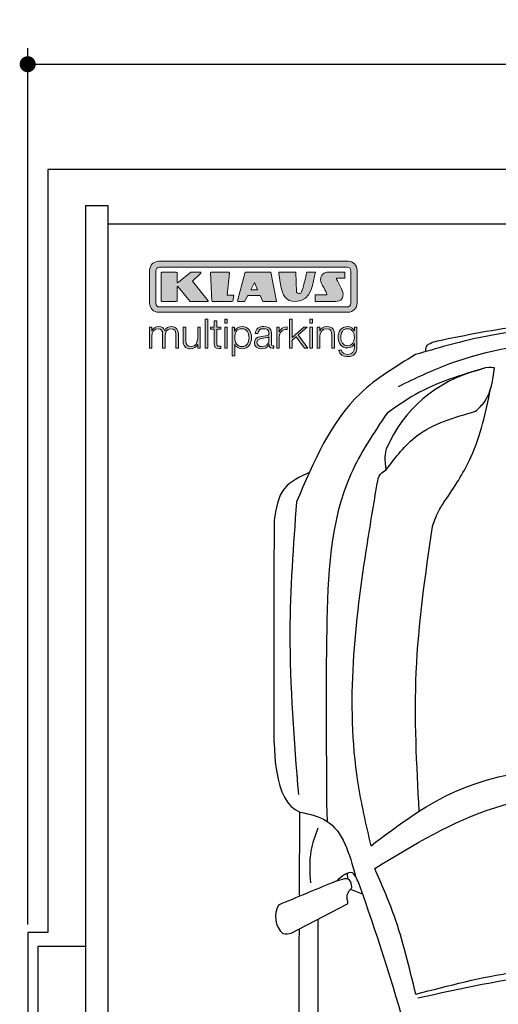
# Model space of a CAD drawing. Header units: millimetres. Extents: x -20 to 5611, y -1152 to 5573.
# Tile 2 of 4: x -20 to 1173, y 3121 to 5573. Entities that reach past the tile are written whole.
import ezdxf

# ---------------------------------------------------------------- set-up
doc = ezdxf.new("R2010")
doc.units = ezdxf.units.MM
for name, color, linetype in [('4', 3, 'Continuous'), ('5', 3, 'Continuous'), ('Car', 10, 'Continuous'), ('Logo', 7, 'Continuous')]:
    doc.layers.add(name, color=color, linetype=linetype)
doc.styles.get("Standard").update_dxf_attribs({"font": 'ISOCP.SHX'})
doc.dimstyles.new('GEN-ISO', dxfattribs={"dimscale": 20, "dimtxt": 3.5, "dimasz": 2, "dimexe": 2, "dimexo": 1, "dimgap": 1.5, "dimtad": 1, "dimdec": 1, "dimdsep": 46, "dimtxsty": 'STANDARD', "dimblk": 'PUNKT', "dimcen": 2, "dimclrd": 256, "dimclre": 256, "dimclrt": 2, "dimadec": 0, "dimazin": 0, "dimtp": 0.1, "dimtm": 0.1, "dimtfac": 0.71, "dimtdec": 1, "dimtmove": 2, "dimatfit": 3, "dimldrblk": 'PUNKT', "dimfxl": 1, "dimtolj": 1, "dimarcsym": 0})

# ---------------------------------------------------------------- blocks, each defined once
blk = doc.blocks.new('PUNKT')
at = {"layer": '4', "color": 0, "linetype": 'ByBlock'}
blk.add_line((-0.5, 0), (-1, 0), dxfattribs=at)
at = {"layer": '4', "color": 0, "linetype": 'ByBlock', "const_width": 0.5}
blk.add_lwpolyline([(-0.25, 0, 1), (0.25, 0, 1)], format="xyb", close=True, dxfattribs=at)
blk = doc.blocks.new('*D6')
at = {"layer": '5', "lineweight": -2}
for p, q in [((0, 3320), (0, 5502.1)), ((5100, 3320), (5100, 5502.1)), ((40, 5462.1), (5060, 5462.1))]:
    blk.add_line(p, q, dxfattribs=at)
at = {"layer": 'DEFPOINTS', "color": 0}
for p in [(5100, 5462.1), (0, 3300), (5100, 3300)]:
    blk.add_point(p, dxfattribs=at)
at = {"layer": '5', "lineweight": -2, "xscale": 40, "yscale": 40, "zscale": 40, "rotation": 180}
blk.add_blockref('PUNKT', (0, 5462.1), dxfattribs=at)
at = {"layer": '5', "lineweight": -2, "xscale": 40, "yscale": 40, "zscale": 40}
blk.add_blockref('PUNKT', (5100, 5462.1), dxfattribs=at)
at = {"layer": '5', "color": 2, "insert": (2550, 5527.1), "char_height": 70, "attachment_point": 5}
blk.add_mtext('510', dxfattribs=at)
blk = doc.blocks.new('KLAUS')
at = {"layer": 'Logo'}
h = blk.add_hatch(color=8, dxfattribs=at)
h.dxf.hatch_style = 2
edge = h.paths.add_edge_path()
edge.add_spline(control_points=[(3.6, 29.09), (2.88, 29.09), (2.3, 28.51), (2.3, 27.8), (2.3, 27.8), (2.3, 16.11), (2.3, 16.11), (2.3, 15.39), (2.88, 14.81), (3.6, 14.81), (3.6, 14.81), (71.16, 14.81), (71.16, 14.81), (71.88, 14.81), (72.46, 15.39), (72.46, 16.11), (72.46, 16.11), (72.46, 27.8), (72.46, 27.8), (72.46, 28.51), (71.88, 29.09), (71.16, 29.09), (71.16, 29.09), (3.6, 29.09), (3.6, 29.09), (3.6, 29.09), (3.6, 29.09), (3.6, 29.09)], knot_values=[0, 0, 0, 0, 1, 1, 1, 2, 2, 2, 3, 3, 3, 4, 4, 4, 5, 5, 5, 6, 6, 6, 7, 7, 7, 8, 8, 8, 9, 9, 9, 9], degree=3, periodic=0)
edge = h.paths.add_edge_path()
edge.add_spline(control_points=[(3.35, 31.23), (3.35, 31.23), (71.47, 31.23), (71.47, 31.23), (73.26, 31.23), (74.71, 29.77), (74.71, 27.99), (74.71, 27.99), (74.71, 16.17), (74.71, 16.17), (74.71, 14.38), (73.26, 12.93), (71.47, 12.93), (71.47, 12.93), (3.35, 12.93), (3.35, 12.93), (1.56, 12.93), (0.11, 14.38), (0.11, 16.17), (0.11, 16.17), (0.11, 27.99), (0.11, 27.99), (0.11, 29.77), (1.56, 31.23), (3.35, 31.23), (3.35, 31.23), (3.35, 31.23), (3.35, 31.23)], knot_values=[0, 0, 0, 0, 1, 1, 1, 2, 2, 2, 3, 3, 3, 4, 4, 4, 5, 5, 5, 6, 6, 6, 7, 7, 7, 8, 8, 8, 9, 9, 9, 9], degree=3, periodic=0)
h = blk.add_hatch(color=8, dxfattribs=at)
h.dxf.hatch_style = 2
edge = h.paths.add_edge_path()
edge.add_spline(control_points=[(4.5, 27.33), (4.5, 27.33), (9.7, 27.33), (9.7, 27.33), (9.84, 27.33), (9.96, 27.22), (9.96, 27.08), (9.96, 27.08), (9.96, 23.69), (9.96, 23.69), (9.96, 23.69), (9.94, 23.64), (10.04, 23.59), (10.14, 23.53), (10.2, 23.57), (10.2, 23.57), (10.2, 23.57), (10.51, 23.75), (10.51, 23.75), (10.51, 23.75), (14.94, 27.33), (14.94, 27.33), (14.94, 27.33), (18.41, 27.33), (18.41, 27.33), (18.41, 27.33), (18.49, 27.33), (18.56, 27.2), (18.65, 27.04), (18.53, 26.91), (18.53, 26.91), (18.53, 26.91), (15.49, 24.11), (15.49, 24.11), (15.49, 24.11), (21.14, 17.06), (21.14, 17.06), (21.14, 17.06), (21.13, 16.91), (21.13, 16.91), (21.08, 16.84), (20.99, 16.82), (20.99, 16.82), (20.99, 16.82), (14.7, 16.82), (14.7, 16.82), (14.7, 16.82), (10.26, 22.17), (10.26, 22.17), (10.26, 22.17), (10.19, 22.24), (10.08, 22.21), (9.97, 22.18), (9.96, 22.11), (9.96, 22.11), (9.96, 22.11), (9.96, 17.08), (9.96, 17.08), (9.96, 16.94), (9.84, 16.82), (9.7, 16.82), (9.7, 16.82), (4.5, 16.82), (4.5, 16.82), (4.36, 16.82), (4.25, 16.94), (4.25, 17.08), (4.25, 17.08), (4.25, 27.08), (4.25, 27.08), (4.25, 27.22), (4.36, 27.33), (4.5, 27.33), (4.5, 27.33), (4.5, 27.33), (4.5, 27.33)], knot_values=[0, 0, 0, 0, 1, 1, 1, 2, 2, 2, 3, 3, 3, 4, 4, 4, 5, 5, 5, 6, 6, 6, 7, 7, 7, 8, 8, 8, 9, 9, 9, 10, 10, 10, 11, 11, 11, 12, 12, 12, 13, 13, 13, 14, 14, 14, 15, 15, 15, 16, 16, 16, 17, 17, 17, 18, 18, 18, 19, 19, 19, 20, 20, 20, 21, 21, 21, 22, 22, 22, 23, 23, 23, 24, 24, 24, 25, 25, 25, 25], degree=3, periodic=0)
h = blk.add_hatch(color=8, dxfattribs=at)
h.dxf.hatch_style = 2
h.paths.add_polyline_path([(22.42, 17.06), (21.97, 27.15), (22.24, 27.33), (28.55, 27.33), (28.86, 26.97), (28.01, 19.08), (30.26, 19.07), (30.44, 18.95), (30.08, 16.95), (29.49, 16.82), (22.6, 16.82)])
h = blk.add_hatch(color=8, dxfattribs=at)
h.paths.add_polyline_path([(36.52, 21.01), (38.93, 21.01), (37.87, 23.57)])
h.paths.add_polyline_path([(34.52, 27.33), (43.65, 27.33), (45.76, 16.94), (45.57, 16.82), (40.83, 16.82), (39.89, 18.95), (35.42, 18.95), (34.27, 16.82), (31.78, 16.82), (31.66, 17)])
h = blk.add_hatch(color=8, dxfattribs=at)
h.dxf.hatch_style = 2
edge = h.paths.add_edge_path()
edge.add_spline(control_points=[(52.69, 27.32), (52.69, 27.32), (52.88, 20.14), (52.88, 20.14), (53.01, 19.89), (53.2, 19.77), (53.43, 19.71), (53.91, 19.59), (54.43, 19.57), (54.64, 20.03), (55.23, 21.34), (56.27, 25.45), (56.6, 27.33), (56.6, 27.33), (59.77, 27.33), (59.77, 27.33), (58.77, 23.9), (58.56, 16.82), (52.63, 16.76), (48.72, 16.72), (48.01, 19.35), (47.27, 22.24), (46.89, 23.68), (46.54, 27.33), (46.54, 27.33), (46.54, 27.33), (52.69, 27.32), (52.69, 27.32), (52.69, 27.32), (52.69, 27.32), (52.69, 27.32)], knot_values=[0, 0, 0, 0, 1, 1, 1, 2, 2, 2, 3, 3, 3, 4, 4, 4, 5, 5, 5, 6, 6, 6, 7, 7, 7, 8, 8, 8, 9, 9, 9, 10, 10, 10, 10], degree=3, periodic=0)
h = blk.add_hatch(color=8, dxfattribs=at)
h.dxf.hatch_style = 2
edge = h.paths.add_edge_path()
edge.add_spline(control_points=[(64.46, 27.33), (64.46, 27.33), (70.31, 27.33), (70.31, 27.33), (70.31, 26.52), (70.31, 26.02), (70.31, 25.12), (70.31, 25.12), (67.3, 25.12), (67.3, 25.12), (67.24, 25.04), (67.25, 25.11), (67.25, 24.91), (67.25, 24.88), (69.73, 20.38), (69.73, 19.57), (69.73, 16.4), (67.22, 16.81), (65.9, 16.82), (65.9, 16.82), (59.59, 16.82), (59.59, 16.82), (59.59, 17.76), (59.59, 18.23), (59.59, 19.14), (59.59, 19.14), (63.75, 19.14), (63.75, 19.14), (63.82, 19.22), (63.81, 19.11), (63.81, 19.31), (63.81, 20.32), (61.58, 23.06), (61.58, 24.63), (61.58, 26.33), (62.83, 27.34), (64.46, 27.33), (64.46, 27.33), (64.46, 27.33), (64.46, 27.33)], knot_values=[0, 0, 0, 0, 1, 1, 1, 2, 2, 2, 3, 3, 3, 4, 4, 4, 5, 5, 5, 6, 6, 6, 7, 7, 7, 8, 8, 8, 9, 9, 9, 10, 10, 10, 11, 11, 11, 12, 12, 12, 13, 13, 13, 13], degree=3, periodic=0)
h = blk.add_hatch(color=30, dxfattribs=at)
h.dxf.hatch_style = 2
edge = h.paths.add_edge_path()
edge.add_spline(control_points=[(0, 0), (0, 0), (0.92, 0), (0.92, 0), (0.92, 0), (0.92, 4.22), (0.92, 4.22), (0.94, 5.8), (1.58, 7), (3.18, 7), (4.35, 7), (4.77, 6.15), (4.76, 5.12), (4.76, 5.12), (4.76, 0), (4.76, 0), (4.76, 0), (5.68, 0), (5.68, 0), (5.68, 0), (5.68, 4.27), (5.68, 4.27), (5.68, 5.68), (6.14, 7), (7.73, 7), (9.05, 7), (9.52, 6.32), (9.52, 5.08), (9.52, 5.08), (9.52, 0), (9.52, 0), (9.52, 0), (10.44, 0), (10.44, 0), (10.44, 0), (10.44, 5.12), (10.44, 5.12), (10.44, 6.91), (9.59, 7.77), (7.94, 7.77), (6.94, 7.77), (5.99, 7.29), (5.54, 6.3), (5.26, 7.29), (4.36, 7.77), (3.37, 7.77), (2.17, 7.77), (1.38, 7.19), (0.89, 6.28), (0.89, 6.28), (0.85, 6.28), (0.85, 6.28), (0.85, 6.28), (0.85, 7.55), (0.85, 7.55), (0.85, 7.55), (0, 7.55), (0, 7.55), (0, 7.55), (0, 0), (0, 0), (0, 0), (0, 0), (0, 0)], knot_values=[0, 0, 0, 0, 1, 1, 1, 2, 2, 2, 3, 3, 3, 4, 4, 4, 5, 5, 5, 6, 6, 6, 7, 7, 7, 8, 8, 8, 9, 9, 9, 10, 10, 10, 11, 11, 11, 12, 12, 12, 13, 13, 13, 14, 14, 14, 15, 15, 15, 16, 16, 16, 17, 17, 17, 18, 18, 18, 19, 19, 19, 20, 20, 20, 21, 21, 21, 21], degree=3, periodic=0)
h = blk.add_hatch(color=30, dxfattribs=at)
h.dxf.hatch_style = 2
edge = h.paths.add_edge_path()
edge.add_spline(control_points=[(18.31, 7.55), (18.31, 7.55), (17.39, 7.55), (17.39, 7.55), (17.39, 7.55), (17.39, 3.59), (17.39, 3.59), (17.39, 2.05), (16.7, 0.56), (15.12, 0.56), (13.66, 0.56), (13.15, 1.27), (13.1, 2.64), (13.1, 2.64), (13.1, 7.55), (13.1, 7.55), (13.1, 7.55), (12.18, 7.55), (12.18, 7.55), (12.18, 7.55), (12.18, 2.65), (12.18, 2.65), (12.18, 0.89), (12.93, -0.22), (14.83, -0.22), (15.96, -0.22), (16.95, 0.35), (17.44, 1.36), (17.44, 1.36), (17.47, 1.36), (17.47, 1.36), (17.47, 1.36), (17.47, 0), (17.47, 0), (17.47, 0), (18.31, 0), (18.31, 0), (18.31, 0), (18.31, 7.55), (18.31, 7.55), (18.31, 7.55), (18.31, 7.55), (18.31, 7.55)], knot_values=[0, 0, 0, 0, 1, 1, 1, 2, 2, 2, 3, 3, 3, 4, 4, 4, 5, 5, 5, 6, 6, 6, 7, 7, 7, 8, 8, 8, 9, 9, 9, 10, 10, 10, 11, 11, 11, 12, 12, 12, 13, 13, 13, 14, 14, 14, 14], degree=3, periodic=0)
h = blk.add_hatch(color=30, dxfattribs=at)
h.dxf.hatch_style = 2
h.paths.add_polyline_path([(20.07, 0), (20.99, 0), (20.99, 10.45), (20.07, 10.45)])
h = blk.add_hatch(color=30, dxfattribs=at)
h.dxf.hatch_style = 2
edge = h.paths.add_edge_path()
edge.add_spline(control_points=[(24.22, 9.82), (24.22, 9.82), (23.3, 9.82), (23.3, 9.82), (23.3, 9.82), (23.3, 7.55), (23.3, 7.55), (23.3, 7.55), (21.98, 7.55), (21.98, 7.55), (21.98, 7.55), (21.98, 6.78), (21.98, 6.78), (21.98, 6.78), (23.3, 6.78), (23.3, 6.78), (23.3, 6.78), (23.3, 1.61), (23.3, 1.61), (23.28, 0.32), (23.71, -0.09), (24.94, -0.09), (25.22, -0.09), (25.48, -0.06), (25.76, -0.06), (25.76, -0.06), (25.76, 0.73), (25.76, 0.73), (25.5, 0.7), (25.23, 0.69), (24.97, 0.69), (24.31, 0.73), (24.22, 1.08), (24.22, 1.68), (24.22, 1.68), (24.22, 6.78), (24.22, 6.78), (24.22, 6.78), (25.76, 6.78), (25.76, 6.78), (25.76, 6.78), (25.76, 7.55), (25.76, 7.55), (25.76, 7.55), (24.22, 7.55), (24.22, 7.55), (24.22, 7.55), (24.22, 9.82), (24.22, 9.82), (24.22, 9.82), (24.22, 9.82), (24.22, 9.82)], knot_values=[0, 0, 0, 0, 1, 1, 1, 2, 2, 2, 3, 3, 3, 4, 4, 4, 5, 5, 5, 6, 6, 6, 7, 7, 7, 8, 8, 8, 9, 9, 9, 10, 10, 10, 11, 11, 11, 12, 12, 12, 13, 13, 13, 14, 14, 14, 15, 15, 15, 16, 16, 16, 17, 17, 17, 17], degree=3, periodic=0)
h = blk.add_hatch(color=30, dxfattribs=at)
h.paths.add_polyline_path([(27.1, 0), (28.03, 0), (28.03, 7.55), (27.1, 7.55)])
h.paths.add_polyline_path([(27.1, 8.98), (28.03, 8.98), (28.03, 10.45), (27.1, 10.45)])
h = blk.add_hatch(color=30, dxfattribs=at)
edge = h.paths.add_edge_path()
edge.add_spline(control_points=[(35.84, 3.78), (35.84, 2.21), (35.12, 0.56), (33.37, 0.56), (31.4, 0.56), (30.72, 2.21), (30.72, 3.78), (30.72, 5.49), (31.33, 7), (33.37, 7), (35.12, 7), (35.84, 5.34), (35.84, 3.78), (35.84, 3.78), (35.84, 3.78), (35.84, 3.78)], knot_values=[0, 0, 0, 0, 1, 1, 1, 2, 2, 2, 3, 3, 3, 4, 4, 4, 5, 5, 5, 5], degree=3, periodic=0)
edge = h.paths.add_edge_path()
edge.add_spline(control_points=[(29.79, -2.8), (29.79, -2.8), (30.72, -2.8), (30.72, -2.8), (30.72, -2.8), (30.72, 1.43), (30.72, 1.43), (30.72, 1.43), (30.74, 1.43), (30.74, 1.43), (31.14, 0.35), (32.24, -0.22), (33.37, -0.22), (35.66, -0.22), (36.76, 1.64), (36.76, 3.78), (36.76, 5.91), (35.66, 7.77), (33.37, 7.77), (32.15, 7.77), (31.1, 7.14), (30.67, 6.12), (30.67, 6.12), (30.64, 6.12), (30.64, 6.12), (30.64, 6.12), (30.64, 7.55), (30.64, 7.55), (30.64, 7.55), (29.79, 7.55), (29.79, 7.55), (29.79, 7.55), (29.79, -2.8), (29.79, -2.8), (29.79, -2.8), (29.79, -2.8), (29.79, -2.8)], knot_values=[0, 0, 0, 0, 1, 1, 1, 2, 2, 2, 3, 3, 3, 4, 4, 4, 5, 5, 5, 6, 6, 6, 7, 7, 7, 8, 8, 8, 9, 9, 9, 10, 10, 10, 11, 11, 11, 12, 12, 12, 12], degree=3, periodic=0)
h = blk.add_hatch(color=30, dxfattribs=at)
edge = h.paths.add_edge_path()
edge.add_spline(control_points=[(43.03, 2.93), (43.04, 1.45), (41.8, 0.56), (40.39, 0.56), (39.53, 0.56), (38.71, 1.13), (38.71, 2.05), (38.71, 3.53), (40.66, 3.51), (42.22, 3.79), (42.47, 3.84), (42.88, 3.91), (43, 4.13), (43, 4.13), (43.03, 4.13), (43.03, 4.13), (43.03, 4.13), (43.03, 2.93), (43.03, 2.93), (43.03, 2.93), (43.03, 2.93), (43.03, 2.93)], knot_values=[0, 0, 0, 0, 1, 1, 1, 2, 2, 2, 3, 3, 3, 4, 4, 4, 5, 5, 5, 6, 6, 6, 7, 7, 7, 7], degree=3, periodic=0)
edge = h.paths.add_edge_path()
edge.add_spline(control_points=[(39.03, 5.24), (39.06, 6.47), (39.91, 7), (41.05, 7), (42.14, 7), (43.03, 6.69), (43.03, 5.45), (43.03, 4.61), (42.6, 4.51), (41.84, 4.42), (39.85, 4.19), (37.79, 4.11), (37.79, 1.99), (37.79, 0.47), (38.93, -0.22), (40.32, -0.22), (41.77, -0.22), (42.43, 0.34), (43.07, 1.32), (43.07, 1.32), (43.1, 1.32), (43.1, 1.32), (43.1, 0.53), (43.25, 0), (44.19, 0), (44.43, 0), (44.58, 0.01), (44.79, 0.06), (44.79, 0.06), (44.79, 0.83), (44.79, 0.83), (44.71, 0.81), (44.6, 0.78), (44.49, 0.78), (44.13, 0.78), (43.95, 0.98), (43.95, 1.33), (43.95, 1.33), (43.95, 5.34), (43.95, 5.34), (43.95, 7.36), (42.5, 7.77), (41.17, 7.77), (39.44, 7.77), (38.2, 7.01), (38.11, 5.24), (38.11, 5.24), (39.03, 5.24), (39.03, 5.24), (39.03, 5.24), (39.03, 5.24), (39.03, 5.24)], knot_values=[0, 0, 0, 0, 1, 1, 1, 2, 2, 2, 3, 3, 3, 4, 4, 4, 5, 5, 5, 6, 6, 6, 7, 7, 7, 8, 8, 8, 9, 9, 9, 10, 10, 10, 11, 11, 11, 12, 12, 12, 13, 13, 13, 14, 14, 14, 15, 15, 15, 16, 16, 16, 17, 17, 17, 17], degree=3, periodic=0)
h = blk.add_hatch(color=30, dxfattribs=at)
h.dxf.hatch_style = 2
edge = h.paths.add_edge_path()
edge.add_spline(control_points=[(45.79, 0), (45.79, 0), (46.71, 0), (46.71, 0), (46.71, 0), (46.71, 4.03), (46.71, 4.03), (46.71, 5.59), (47.85, 6.82), (49.52, 6.73), (49.52, 6.73), (49.52, 7.66), (49.52, 7.66), (48.16, 7.72), (47.14, 7), (46.67, 5.78), (46.67, 5.78), (46.64, 5.78), (46.64, 5.78), (46.64, 5.78), (46.64, 7.55), (46.64, 7.55), (46.64, 7.55), (45.79, 7.55), (45.79, 7.55), (45.79, 7.55), (45.79, 0), (45.79, 0), (45.79, 0), (45.79, 0), (45.79, 0)], knot_values=[0, 0, 0, 0, 1, 1, 1, 2, 2, 2, 3, 3, 3, 4, 4, 4, 5, 5, 5, 6, 6, 6, 7, 7, 7, 8, 8, 8, 9, 9, 9, 10, 10, 10, 10], degree=3, periodic=0)
h = blk.add_hatch(color=30, dxfattribs=at)
h.dxf.hatch_style = 2
h.paths.add_polyline_path([(50.4, 0), (51.32, 0), (51.32, 2.87), (52.82, 4.11), (55.8, 0), (56.96, 0), (53.52, 4.76), (56.74, 7.55), (55.51, 7.55), (51.32, 3.89), (51.32, 10.45), (50.4, 10.45)])
h = blk.add_hatch(color=30, dxfattribs=at)
h.paths.add_polyline_path([(57.74, 0), (58.66, 0), (58.66, 7.55), (57.74, 7.55)])
h.paths.add_polyline_path([(57.74, 8.98), (58.66, 8.98), (58.66, 10.45), (57.74, 10.45)])
h = blk.add_hatch(color=30, dxfattribs=at)
h.dxf.hatch_style = 2
edge = h.paths.add_edge_path()
edge.add_spline(control_points=[(60.41, 0), (60.41, 0), (61.33, 0), (61.33, 0), (61.33, 0), (61.33, 4.41), (61.33, 4.41), (61.36, 5.89), (62.24, 7), (63.7, 7), (65.2, 7), (65.62, 6.02), (65.62, 4.71), (65.62, 4.71), (65.62, 0), (65.62, 0), (65.62, 0), (66.54, 0), (66.54, 0), (66.54, 0), (66.54, 4.86), (66.54, 4.86), (66.54, 6.66), (65.9, 7.77), (63.78, 7.77), (62.71, 7.77), (61.7, 7.16), (61.36, 6.25), (61.36, 6.25), (61.33, 6.25), (61.33, 6.25), (61.33, 6.25), (61.33, 7.55), (61.33, 7.55), (61.33, 7.55), (60.41, 7.55), (60.41, 7.55), (60.41, 7.55), (60.41, 0), (60.41, 0), (60.41, 0), (60.41, 0), (60.41, 0)], knot_values=[0, 0, 0, 0, 1, 1, 1, 2, 2, 2, 3, 3, 3, 4, 4, 4, 5, 5, 5, 6, 6, 6, 7, 7, 7, 8, 8, 8, 9, 9, 9, 10, 10, 10, 11, 11, 11, 12, 12, 12, 13, 13, 13, 14, 14, 14, 14], degree=3, periodic=0)
h = blk.add_hatch(color=30, dxfattribs=at)
edge = h.paths.add_edge_path()
edge.add_spline(control_points=[(71.32, 0.86), (69.62, 0.86), (68.83, 2.34), (68.83, 3.86), (68.83, 5.43), (69.56, 7), (71.32, 7), (73.06, 7), (73.75, 5.34), (73.75, 3.86), (73.75, 2.33), (72.91, 0.86), (71.32, 0.86), (71.32, 0.86), (71.32, 0.86), (71.32, 0.86)], knot_values=[0, 0, 0, 0, 1, 1, 1, 2, 2, 2, 3, 3, 3, 4, 4, 4, 5, 5, 5, 5], degree=3, periodic=0)
edge = h.paths.add_edge_path()
edge.add_spline(control_points=[(74.67, 7.55), (74.67, 7.55), (73.75, 7.55), (73.75, 7.55), (73.75, 7.55), (73.75, 6.25), (73.75, 6.25), (73.75, 6.25), (73.72, 6.25), (73.72, 6.25), (73.35, 7.09), (72.41, 7.77), (71.32, 7.77), (69.13, 7.77), (67.9, 6.05), (67.9, 3.97), (67.9, 1.82), (68.9, 0.09), (71.32, 0.09), (72.4, 0.09), (73.29, 0.72), (73.72, 1.64), (73.72, 1.64), (73.75, 1.64), (73.75, 1.64), (73.75, 1.64), (73.75, 0.61), (73.75, 0.61), (73.75, -1.23), (73.01, -2.24), (71.32, -2.24), (70.29, -2.24), (69.31, -1.85), (69.1, -0.73), (69.1, -0.73), (68.18, -0.73), (68.18, -0.73), (68.31, -2.34), (69.81, -3.02), (71.32, -3.02), (73.79, -3.02), (74.65, -1.64), (74.67, 0.61), (74.67, 0.61), (74.67, 7.55), (74.67, 7.55), (74.67, 7.55), (74.67, 7.55), (74.67, 7.55)], knot_values=[0, 0, 0, 0, 1, 1, 1, 2, 2, 2, 3, 3, 3, 4, 4, 4, 5, 5, 5, 6, 6, 6, 7, 7, 7, 8, 8, 8, 9, 9, 9, 10, 10, 10, 11, 11, 11, 12, 12, 12, 13, 13, 13, 14, 14, 14, 15, 15, 15, 16, 16, 16, 16], degree=3, periodic=0)
at = {"layer": 'Logo', "lineweight": 0}
for points in [[(22.42, 17.06), (21.97, 27.15), (22.24, 27.33), (28.55, 27.33), (28.86, 26.97), (28.01, 19.08), (30.26, 19.07), (30.44, 18.95), (30.08, 16.95), (29.49, 16.82), (22.6, 16.82), (22.42, 17.06), (22.42, 17.06)], [(34.52, 27.33), (43.65, 27.33), (45.76, 16.94), (45.57, 16.82), (40.83, 16.82), (39.89, 18.95), (35.42, 18.95), (34.27, 16.82), (31.78, 16.82), (31.66, 17), (34.52, 27.33), (34.52, 27.33)], [(36.52, 21.01), (38.93, 21.01), (37.87, 23.57), (36.52, 21.01), (36.52, 21.01)], [(20.07, 0), (20.99, 0), (20.99, 10.45), (20.07, 10.45), (20.07, 0), (20.07, 0)], [(27.1, 8.98), (28.03, 8.98), (28.03, 10.45), (27.1, 10.45), (27.1, 8.98), (27.1, 8.98)], [(27.1, 0), (28.03, 0), (28.03, 7.55), (27.1, 7.55), (27.1, 0), (27.1, 0)], [(50.4, 0), (51.32, 0), (51.32, 2.87), (52.82, 4.11), (55.8, 0), (56.96, 0), (53.52, 4.76), (56.74, 7.55), (55.51, 7.55), (51.32, 3.89), (51.32, 10.45), (50.4, 10.45), (50.4, 0), (50.4, 0)], [(57.74, 8.98), (58.66, 8.98), (58.66, 10.45), (57.74, 10.45), (57.74, 8.98), (57.74, 8.98)], [(57.74, 0), (58.66, 0), (58.66, 7.55), (57.74, 7.55), (57.74, 0), (57.74, 0)]]:
    blk.add_lwpolyline(points, dxfattribs=at)
for points, knots in [([(3.35, 31.23), (3.35, 31.23), (71.47, 31.23), (71.47, 31.23), (73.26, 31.23), (74.71, 29.77), (74.71, 27.99), (74.71, 27.99), (74.71, 16.17), (74.71, 16.17), (74.71, 14.38), (73.26, 12.93), (71.47, 12.93), (71.47, 12.93), (3.35, 12.93), (3.35, 12.93), (1.56, 12.93), (0.11, 14.38), (0.11, 16.17), (0.11, 16.17), (0.11, 27.99), (0.11, 27.99), (0.11, 29.77), (1.56, 31.23), (3.35, 31.23), (3.35, 31.23), (3.35, 31.23), (3.35, 31.23)], [0, 0, 0, 0, 1, 1, 1, 2, 2, 2, 3, 3, 3, 4, 4, 4, 5, 5, 5, 6, 6, 6, 7, 7, 7, 8, 8, 8, 9, 9, 9, 9]), ([(3.6, 29.09), (2.88, 29.09), (2.3, 28.51), (2.3, 27.8), (2.3, 27.8), (2.3, 16.11), (2.3, 16.11), (2.3, 15.39), (2.88, 14.81), (3.6, 14.81), (3.6, 14.81), (71.16, 14.81), (71.16, 14.81), (71.88, 14.81), (72.46, 15.39), (72.46, 16.11), (72.46, 16.11), (72.46, 27.8), (72.46, 27.8), (72.46, 28.51), (71.88, 29.09), (71.16, 29.09), (71.16, 29.09), (3.6, 29.09), (3.6, 29.09), (3.6, 29.09), (3.6, 29.09), (3.6, 29.09)], [0, 0, 0, 0, 1, 1, 1, 2, 2, 2, 3, 3, 3, 4, 4, 4, 5, 5, 5, 6, 6, 6, 7, 7, 7, 8, 8, 8, 9, 9, 9, 9]), ([(4.5, 27.33), (4.5, 27.33), (9.7, 27.33), (9.7, 27.33), (9.84, 27.33), (9.96, 27.22), (9.96, 27.08), (9.96, 27.08), (9.96, 23.69), (9.96, 23.69), (9.96, 23.69), (9.94, 23.64), (10.04, 23.59), (10.14, 23.53), (10.2, 23.57), (10.2, 23.57), (10.2, 23.57), (10.51, 23.75), (10.51, 23.75), (10.51, 23.75), (14.94, 27.33), (14.94, 27.33), (14.94, 27.33), (18.41, 27.33), (18.41, 27.33), (18.41, 27.33), (18.49, 27.33), (18.56, 27.2), (18.65, 27.04), (18.53, 26.91), (18.53, 26.91), (18.53, 26.91), (15.49, 24.11), (15.49, 24.11), (15.49, 24.11), (21.14, 17.06), (21.14, 17.06), (21.14, 17.06), (21.13, 16.91), (21.13, 16.91), (21.08, 16.84), (20.99, 16.82), (20.99, 16.82), (20.99, 16.82), (14.7, 16.82), (14.7, 16.82), (14.7, 16.82), (10.26, 22.17), (10.26, 22.17), (10.26, 22.17), (10.19, 22.24), (10.08, 22.21), (9.97, 22.18), (9.96, 22.11), (9.96, 22.11), (9.96, 22.11), (9.96, 17.08), (9.96, 17.08), (9.96, 16.94), (9.84, 16.82), (9.7, 16.82), (9.7, 16.82), (4.5, 16.82), (4.5, 16.82), (4.36, 16.82), (4.25, 16.94), (4.25, 17.08), (4.25, 17.08), (4.25, 27.08), (4.25, 27.08), (4.25, 27.22), (4.36, 27.33), (4.5, 27.33), (4.5, 27.33), (4.5, 27.33), (4.5, 27.33)], [0, 0, 0, 0, 1, 1, 1, 2, 2, 2, 3, 3, 3, 4, 4, 4, 5, 5, 5, 6, 6, 6, 7, 7, 7, 8, 8, 8, 9, 9, 9, 10, 10, 10, 11, 11, 11, 12, 12, 12, 13, 13, 13, 14, 14, 14, 15, 15, 15, 16, 16, 16, 17, 17, 17, 18, 18, 18, 19, 19, 19, 20, 20, 20, 21, 21, 21, 22, 22, 22, 23, 23, 23, 24, 24, 24, 25, 25, 25, 25]), ([(52.69, 27.32), (52.69, 27.32), (52.88, 20.14), (52.88, 20.14), (53.01, 19.89), (53.2, 19.77), (53.43, 19.71), (53.91, 19.59), (54.43, 19.57), (54.64, 20.03), (55.23, 21.34), (56.27, 25.45), (56.6, 27.33), (56.6, 27.33), (59.77, 27.33), (59.77, 27.33), (58.77, 23.9), (58.56, 16.82), (52.63, 16.76), (48.72, 16.72), (48.01, 19.35), (47.27, 22.24), (46.89, 23.68), (46.54, 27.33), (46.54, 27.33), (46.54, 27.33), (52.69, 27.32), (52.69, 27.32), (52.69, 27.32), (52.69, 27.32), (52.69, 27.32)], [0, 0, 0, 0, 1, 1, 1, 2, 2, 2, 3, 3, 3, 4, 4, 4, 5, 5, 5, 6, 6, 6, 7, 7, 7, 8, 8, 8, 9, 9, 9, 10, 10, 10, 10]), ([(64.46, 27.33), (64.46, 27.33), (70.31, 27.33), (70.31, 27.33), (70.31, 26.52), (70.31, 26.02), (70.31, 25.12), (70.31, 25.12), (67.3, 25.12), (67.3, 25.12), (67.24, 25.04), (67.25, 25.11), (67.25, 24.91), (67.25, 24.88), (69.73, 20.38), (69.73, 19.57), (69.73, 16.4), (67.22, 16.81), (65.9, 16.82), (65.9, 16.82), (59.59, 16.82), (59.59, 16.82), (59.59, 17.76), (59.59, 18.23), (59.59, 19.14), (59.59, 19.14), (63.75, 19.14), (63.75, 19.14), (63.82, 19.22), (63.81, 19.11), (63.81, 19.31), (63.81, 20.32), (61.58, 23.06), (61.58, 24.63), (61.58, 26.33), (62.83, 27.34), (64.46, 27.33), (64.46, 27.33), (64.46, 27.33), (64.46, 27.33)], [0, 0, 0, 0, 1, 1, 1, 2, 2, 2, 3, 3, 3, 4, 4, 4, 5, 5, 5, 6, 6, 6, 7, 7, 7, 8, 8, 8, 9, 9, 9, 10, 10, 10, 11, 11, 11, 12, 12, 12, 13, 13, 13, 13]), ([(0, 0), (0, 0), (0.92, 0), (0.92, 0), (0.92, 0), (0.92, 4.22), (0.92, 4.22), (0.94, 5.8), (1.58, 7), (3.18, 7), (4.35, 7), (4.77, 6.15), (4.76, 5.12), (4.76, 5.12), (4.76, 0), (4.76, 0), (4.76, 0), (5.68, 0), (5.68, 0), (5.68, 0), (5.68, 4.27), (5.68, 4.27), (5.68, 5.68), (6.14, 7), (7.73, 7), (9.05, 7), (9.52, 6.32), (9.52, 5.08), (9.52, 5.08), (9.52, 0), (9.52, 0), (9.52, 0), (10.44, 0), (10.44, 0), (10.44, 0), (10.44, 5.12), (10.44, 5.12), (10.44, 6.91), (9.59, 7.77), (7.94, 7.77), (6.94, 7.77), (5.99, 7.29), (5.54, 6.3), (5.26, 7.29), (4.36, 7.77), (3.37, 7.77), (2.17, 7.77), (1.38, 7.19), (0.89, 6.28), (0.89, 6.28), (0.85, 6.28), (0.85, 6.28), (0.85, 6.28), (0.85, 7.55), (0.85, 7.55), (0.85, 7.55), (0, 7.55), (0, 7.55), (0, 7.55), (0, 0), (0, 0), (0, 0), (0, 0), (0, 0)], [0, 0, 0, 0, 1, 1, 1, 2, 2, 2, 3, 3, 3, 4, 4, 4, 5, 5, 5, 6, 6, 6, 7, 7, 7, 8, 8, 8, 9, 9, 9, 10, 10, 10, 11, 11, 11, 12, 12, 12, 13, 13, 13, 14, 14, 14, 15, 15, 15, 16, 16, 16, 17, 17, 17, 18, 18, 18, 19, 19, 19, 20, 20, 20, 21, 21, 21, 21]), ([(18.31, 7.55), (18.31, 7.55), (17.39, 7.55), (17.39, 7.55), (17.39, 7.55), (17.39, 3.59), (17.39, 3.59), (17.39, 2.05), (16.7, 0.56), (15.12, 0.56), (13.66, 0.56), (13.15, 1.27), (13.1, 2.64), (13.1, 2.64), (13.1, 7.55), (13.1, 7.55), (13.1, 7.55), (12.18, 7.55), (12.18, 7.55), (12.18, 7.55), (12.18, 2.65), (12.18, 2.65), (12.18, 0.89), (12.93, -0.22), (14.83, -0.22), (15.96, -0.22), (16.95, 0.35), (17.44, 1.36), (17.44, 1.36), (17.47, 1.36), (17.47, 1.36), (17.47, 1.36), (17.47, 0), (17.47, 0), (17.47, 0), (18.31, 0), (18.31, 0), (18.31, 0), (18.31, 7.55), (18.31, 7.55), (18.31, 7.55), (18.31, 7.55), (18.31, 7.55)], [0, 0, 0, 0, 1, 1, 1, 2, 2, 2, 3, 3, 3, 4, 4, 4, 5, 5, 5, 6, 6, 6, 7, 7, 7, 8, 8, 8, 9, 9, 9, 10, 10, 10, 11, 11, 11, 12, 12, 12, 13, 13, 13, 14, 14, 14, 14]), ([(24.22, 9.82), (24.22, 9.82), (23.3, 9.82), (23.3, 9.82), (23.3, 9.82), (23.3, 7.55), (23.3, 7.55), (23.3, 7.55), (21.98, 7.55), (21.98, 7.55), (21.98, 7.55), (21.98, 6.78), (21.98, 6.78), (21.98, 6.78), (23.3, 6.78), (23.3, 6.78), (23.3, 6.78), (23.3, 1.61), (23.3, 1.61), (23.28, 0.32), (23.71, -0.09), (24.94, -0.09), (25.22, -0.09), (25.48, -0.06), (25.76, -0.06), (25.76, -0.06), (25.76, 0.73), (25.76, 0.73), (25.5, 0.7), (25.23, 0.69), (24.97, 0.69), (24.31, 0.73), (24.22, 1.08), (24.22, 1.68), (24.22, 1.68), (24.22, 6.78), (24.22, 6.78), (24.22, 6.78), (25.76, 6.78), (25.76, 6.78), (25.76, 6.78), (25.76, 7.55), (25.76, 7.55), (25.76, 7.55), (24.22, 7.55), (24.22, 7.55), (24.22, 7.55), (24.22, 9.82), (24.22, 9.82), (24.22, 9.82), (24.22, 9.82), (24.22, 9.82)], [0, 0, 0, 0, 1, 1, 1, 2, 2, 2, 3, 3, 3, 4, 4, 4, 5, 5, 5, 6, 6, 6, 7, 7, 7, 8, 8, 8, 9, 9, 9, 10, 10, 10, 11, 11, 11, 12, 12, 12, 13, 13, 13, 14, 14, 14, 15, 15, 15, 16, 16, 16, 17, 17, 17, 17]), ([(29.79, -2.8), (29.79, -2.8), (30.72, -2.8), (30.72, -2.8), (30.72, -2.8), (30.72, 1.43), (30.72, 1.43), (30.72, 1.43), (30.74, 1.43), (30.74, 1.43), (31.14, 0.35), (32.24, -0.22), (33.37, -0.22), (35.66, -0.22), (36.76, 1.64), (36.76, 3.78), (36.76, 5.91), (35.66, 7.77), (33.37, 7.77), (32.15, 7.77), (31.1, 7.14), (30.67, 6.12), (30.67, 6.12), (30.64, 6.12), (30.64, 6.12), (30.64, 6.12), (30.64, 7.55), (30.64, 7.55), (30.64, 7.55), (29.79, 7.55), (29.79, 7.55), (29.79, 7.55), (29.79, -2.8), (29.79, -2.8), (29.79, -2.8), (29.79, -2.8), (29.79, -2.8)], [0, 0, 0, 0, 1, 1, 1, 2, 2, 2, 3, 3, 3, 4, 4, 4, 5, 5, 5, 6, 6, 6, 7, 7, 7, 8, 8, 8, 9, 9, 9, 10, 10, 10, 11, 11, 11, 12, 12, 12, 12]), ([(39.03, 5.24), (39.06, 6.47), (39.91, 7), (41.05, 7), (42.14, 7), (43.03, 6.69), (43.03, 5.45), (43.03, 4.61), (42.6, 4.51), (41.84, 4.42), (39.85, 4.19), (37.79, 4.11), (37.79, 1.99), (37.79, 0.47), (38.93, -0.22), (40.32, -0.22), (41.77, -0.22), (42.43, 0.34), (43.07, 1.32), (43.07, 1.32), (43.1, 1.32), (43.1, 1.32), (43.1, 0.53), (43.25, 0), (44.19, 0), (44.43, 0), (44.58, 0.01), (44.79, 0.06), (44.79, 0.06), (44.79, 0.83), (44.79, 0.83), (44.71, 0.81), (44.6, 0.78), (44.49, 0.78), (44.13, 0.78), (43.95, 0.98), (43.95, 1.33), (43.95, 1.33), (43.95, 5.34), (43.95, 5.34), (43.95, 7.36), (42.5, 7.77), (41.17, 7.77), (39.44, 7.77), (38.2, 7.01), (38.11, 5.24), (38.11, 5.24), (39.03, 5.24), (39.03, 5.24), (39.03, 5.24), (39.03, 5.24), (39.03, 5.24)], [0, 0, 0, 0, 1, 1, 1, 2, 2, 2, 3, 3, 3, 4, 4, 4, 5, 5, 5, 6, 6, 6, 7, 7, 7, 8, 8, 8, 9, 9, 9, 10, 10, 10, 11, 11, 11, 12, 12, 12, 13, 13, 13, 14, 14, 14, 15, 15, 15, 16, 16, 16, 17, 17, 17, 17]), ([(45.79, 0), (45.79, 0), (46.71, 0), (46.71, 0), (46.71, 0), (46.71, 4.03), (46.71, 4.03), (46.71, 5.59), (47.85, 6.82), (49.52, 6.73), (49.52, 6.73), (49.52, 7.66), (49.52, 7.66), (48.16, 7.72), (47.14, 7), (46.67, 5.78), (46.67, 5.78), (46.64, 5.78), (46.64, 5.78), (46.64, 5.78), (46.64, 7.55), (46.64, 7.55), (46.64, 7.55), (45.79, 7.55), (45.79, 7.55), (45.79, 7.55), (45.79, 0), (45.79, 0), (45.79, 0), (45.79, 0), (45.79, 0)], [0, 0, 0, 0, 1, 1, 1, 2, 2, 2, 3, 3, 3, 4, 4, 4, 5, 5, 5, 6, 6, 6, 7, 7, 7, 8, 8, 8, 9, 9, 9, 10, 10, 10, 10]), ([(60.41, 0), (60.41, 0), (61.33, 0), (61.33, 0), (61.33, 0), (61.33, 4.41), (61.33, 4.41), (61.36, 5.89), (62.24, 7), (63.7, 7), (65.2, 7), (65.62, 6.02), (65.62, 4.71), (65.62, 4.71), (65.62, 0), (65.62, 0), (65.62, 0), (66.54, 0), (66.54, 0), (66.54, 0), (66.54, 4.86), (66.54, 4.86), (66.54, 6.66), (65.9, 7.77), (63.78, 7.77), (62.71, 7.77), (61.7, 7.16), (61.36, 6.25), (61.36, 6.25), (61.33, 6.25), (61.33, 6.25), (61.33, 6.25), (61.33, 7.55), (61.33, 7.55), (61.33, 7.55), (60.41, 7.55), (60.41, 7.55), (60.41, 7.55), (60.41, 0), (60.41, 0), (60.41, 0), (60.41, 0), (60.41, 0)], [0, 0, 0, 0, 1, 1, 1, 2, 2, 2, 3, 3, 3, 4, 4, 4, 5, 5, 5, 6, 6, 6, 7, 7, 7, 8, 8, 8, 9, 9, 9, 10, 10, 10, 11, 11, 11, 12, 12, 12, 13, 13, 13, 14, 14, 14, 14]), ([(74.67, 7.55), (74.67, 7.55), (73.75, 7.55), (73.75, 7.55), (73.75, 7.55), (73.75, 6.25), (73.75, 6.25), (73.75, 6.25), (73.72, 6.25), (73.72, 6.25), (73.35, 7.09), (72.41, 7.77), (71.32, 7.77), (69.13, 7.77), (67.9, 6.05), (67.9, 3.97), (67.9, 1.82), (68.9, 0.09), (71.32, 0.09), (72.4, 0.09), (73.29, 0.72), (73.72, 1.64), (73.72, 1.64), (73.75, 1.64), (73.75, 1.64), (73.75, 1.64), (73.75, 0.61), (73.75, 0.61), (73.75, -1.23), (73.01, -2.24), (71.32, -2.24), (70.29, -2.24), (69.31, -1.85), (69.1, -0.73), (69.1, -0.73), (68.18, -0.73), (68.18, -0.73), (68.31, -2.34), (69.81, -3.02), (71.32, -3.02), (73.79, -3.02), (74.65, -1.64), (74.67, 0.61), (74.67, 0.61), (74.67, 7.55), (74.67, 7.55), (74.67, 7.55), (74.67, 7.55), (74.67, 7.55)], [0, 0, 0, 0, 1, 1, 1, 2, 2, 2, 3, 3, 3, 4, 4, 4, 5, 5, 5, 6, 6, 6, 7, 7, 7, 8, 8, 8, 9, 9, 9, 10, 10, 10, 11, 11, 11, 12, 12, 12, 13, 13, 13, 14, 14, 14, 15, 15, 15, 16, 16, 16, 16]), ([(35.84, 3.78), (35.84, 2.21), (35.12, 0.56), (33.37, 0.56), (31.4, 0.56), (30.72, 2.21), (30.72, 3.78), (30.72, 5.49), (31.33, 7), (33.37, 7), (35.12, 7), (35.84, 5.34), (35.84, 3.78), (35.84, 3.78), (35.84, 3.78), (35.84, 3.78)], [0, 0, 0, 0, 1, 1, 1, 2, 2, 2, 3, 3, 3, 4, 4, 4, 5, 5, 5, 5]), ([(43.03, 2.93), (43.04, 1.45), (41.8, 0.56), (40.39, 0.56), (39.53, 0.56), (38.71, 1.13), (38.71, 2.05), (38.71, 3.53), (40.66, 3.51), (42.22, 3.79), (42.47, 3.84), (42.88, 3.91), (43, 4.13), (43, 4.13), (43.03, 4.13), (43.03, 4.13), (43.03, 4.13), (43.03, 2.93), (43.03, 2.93), (43.03, 2.93), (43.03, 2.93), (43.03, 2.93)], [0, 0, 0, 0, 1, 1, 1, 2, 2, 2, 3, 3, 3, 4, 4, 4, 5, 5, 5, 6, 6, 6, 7, 7, 7, 7]), ([(71.32, 0.86), (69.62, 0.86), (68.83, 2.34), (68.83, 3.86), (68.83, 5.43), (69.56, 7), (71.32, 7), (73.06, 7), (73.75, 5.34), (73.75, 3.86), (73.75, 2.33), (72.91, 0.86), (71.32, 0.86), (71.32, 0.86), (71.32, 0.86), (71.32, 0.86)], [0, 0, 0, 0, 1, 1, 1, 2, 2, 2, 3, 3, 3, 4, 4, 4, 5, 5, 5, 5])]:
    blk.add_open_spline(points, degree=3, knots=knots, dxfattribs=at)

msp = doc.modelspace()

# ---------------------------------------------------------------- linework, layer by layer
msp.add_line((4900, 5063.5), (200, 5063.5))
msp.add_lwpolyline([(5100, 3300), (5050, 3300), (5050, 5200), (50, 5200), (50, 3300), (0, 3300), (0, 1400), (50, 1400), (50, 0), (5050, 0), (5050, 1400), (5100, 1400)], close=True)
for points in [[(145, 250), (145, 5110)], [(145, 5110), (200, 5110), (200, 30), (172.5, 30)], [(200, 5110), (200, 30)], [(145, 3265), (25, 3265), (25, 1465), (145, 1465)]]:
    msp.add_lwpolyline(points)
at = {"layer": 'Car'}
for p, q in [((744.95, 3619.19), (745.92, 3577.12)), ((677.59, 3392.59), (677.75, 3600.03)), ((797.38, 3433.11), (796.97, 3447.89)), ((804.61, 3407.6), (833.52, 3396.56)), ((656.87, 3298.64), (796.85, 3371.8))]:
    msp.add_line(p, q, dxfattribs=at)
for centre, radius, start, end in [((1205.58, 4370.91), 339.38, 104.39541, 156.68545), ((-5013.23, 1344.63), 6197.21, 15.945352, 19.596216), ((675.82, 3339.86), 58.46, 150.8177, 226.89798), ((642.43, 3352.42), 55.62, 263.23473, 285.08957)]:
    msp.add_arc(centre, radius, start, end, dxfattribs=at)
for points, knots in [([(1546.61, 4812.51), (1404.26, 4811.34), (1207.08, 4809.72), (1018.99, 4754.39), (966.7, 4739)], [0, 0, 0, 0, 423.4928418, 586.5833763, 586.5833763, 586.5833763, 586.5833763]), ([(1020.81, 4773.32), (1092.93, 4788), (1266.14, 4823.26), (1443.11, 4822.88), (1546.39, 4822.66)], [0, 0, 0, 0, 220.2894534, 529.0699843, 529.0699843, 529.0699843, 529.0699843]), ([(923.97, 4659.93), (966.12, 4680.17), (1099.18, 4744.06), (1313.97, 4777.55), (1480.52, 4782.31), (1546.7, 4784.21)], [0, 0, 0, 0, 139.9486404, 441.7007564, 640.6521216, 640.6521216, 640.6521216, 640.6521216]), ([(992.61, 4746.61), (992.31, 4749.92), (990.98, 4764.84), (1007.76, 4769.61), (1020.81, 4773.32)], [0, 0, 0, 0, 9.4355672, 42.5072931, 42.5072931, 42.5072931, 42.5072931]), ([(966.7, 4739), (917.73, 4709.56), (777.57, 4625.27), (712.25, 4471.89), (669.75, 4372.1)], [0, 0, 0, 0, 168.365537, 481.9023638, 481.9023638, 481.9023638, 481.9023638]), ([(1140.87, 4705.92), (1080.55, 4688.17), (992.83, 4662.36), (918.85, 4609.69), (895.74, 4593.24)], [0, 0, 0, 0, 186.5227216, 271.2276863, 271.2276863, 271.2276863, 271.2276863]), ([(1116.12, 4597.86), (1124.32, 4605.68), (1153.79, 4633.79), (1159.14, 4675.55), (1163.01, 4705.69)], [0, 0, 0, 0, 33.4316052, 120.1693208, 120.1693208, 120.1693208, 120.1693208]), ([(1163.01, 4705.69), (1158.3, 4706.34), (1144.02, 4708.32), (1130.36, 4703.12), (1121.21, 4699.63)], [0, 0, 0, 0, 14.1183333, 42.7794359, 42.7794359, 42.7794359, 42.7794359]), ([(1044.62, 4381.3), (1066.68, 4415.03), (1120.83, 4497.83), (1141.19, 4595.08), (1153.26, 4652.71)], [0, 0, 0, 0, 120.0031783, 294.5713116, 294.5713116, 294.5713116, 294.5713116]), ([(895.74, 4593.24), (862.35, 4543.79), (755.14, 4385.01), (741.59, 4035.85), (743.79, 3762.9), (744.95, 3619.19)], [0, 0, 0, 0, 177.0434798, 568.3902132, 1003.585748, 1003.585748, 1003.585748, 1003.585748]), ([(893.33, 4452.46), (916.85, 4483.28), (973.2, 4557.12), (1063.5, 4582.86), (1116.12, 4597.86)], [0, 0, 0, 0, 113.6549716, 272.306786, 272.306786, 272.306786, 272.306786]), ([(893.33, 4452.46), (891.81, 4463.25), (889.32, 4480.93), (892.62, 4498.41), (893.91, 4505.23)], [0, 0, 0, 0, 32.3883593, 53.0782664, 53.0782664, 53.0782664, 53.0782664]), ([(701.78, 4445.75), (678.11, 4434.7), (627.48, 4411.07), (618.56, 4355.36), (613.81, 4325.69)], [0, 0, 0, 0, 73.7718993, 157.8289351, 157.8289351, 157.8289351, 157.8289351]), ([(870.85, 4417.72), (872.47, 4426.43), (875.26, 4441.39), (888, 4449.19), (893.33, 4452.46)], [0, 0, 0, 0, 25.0784399, 43.1020179, 43.1020179, 43.1020179, 43.1020179]), ([(855.73, 3516.11), (843.39, 3569.24), (786.26, 3815.32), (821.57, 4123.92), (862.53, 4368.11), (870.85, 4417.72)], [0, 0, 0, 0, 163.2605713, 756.2228172, 907.4390255, 907.4390255, 907.4390255, 907.4390255]), ([(669.75, 4372.1), (661.8, 4263.65), (643.99, 4020.78), (663.66, 3777.95), (674.54, 3643.55)], [0, 0, 0, 0, 325.7557226, 729.5213164, 729.5213164, 729.5213164, 729.5213164]), ([(1008.85, 4311.34), (1013.84, 4325.89), (1022.43, 4350.97), (1038.06, 4372.33), (1044.62, 4381.3)], [0, 0, 0, 0, 45.7898489, 78.965923, 78.965923, 78.965923, 78.965923]), ([(975.5, 3602.16), (969.34, 3717.64), (956.66, 3955.11), (991.14, 4190.45), (1008.85, 4311.34)], [0, 0, 0, 0, 346.0264285, 711.5314729, 711.5314729, 711.5314729, 711.5314729]), ([(855.73, 3516.11), (915.56, 3561.52), (1113.82, 3711.98), (1368.82, 3719.23), (1546.87, 3724.29)], [0, 0, 0, 0, 221.9805368, 735.5404903, 735.5404903, 735.5404903, 735.5404903]), ([(864.68, 3459.69), (961.97, 3518.75), (1170.89, 3645.59), (1415.95, 3652.17), (1546.88, 3655.68)], [0, 0, 0, 0, 335.6578726, 720.7665859, 720.7665859, 720.7665859, 720.7665859]), ([(677.75, 3600.03), (677.98, 3599.96), (678.59, 3599.78), (679.23, 3599.76), (679.62, 3599.74)], [0, 0, 0, 0, 0.7157941, 1.8958435, 1.8958435, 1.8958435, 1.8958435]), ([(679.62, 3599.74), (702.69, 3594.57), (779.09, 3577.41), (801.41, 3496.43), (816.99, 3439.89)], [0, 0, 0, 0, 67.7242349, 224.3316277, 224.3316277, 224.3316277, 224.3316277]), ([(722.83, 3559.64), (715.99, 3540.97), (699.95, 3497.24), (702.75, 3450.55), (704.35, 3423.79)], [0, 0, 0, 0, 59.065939, 138.3898169, 138.3898169, 138.3898169, 138.3898169]), ([(966.96, 3146.27), (951.28, 3212.37), (925.8, 3319.78), (881.66, 3420.82), (864.68, 3459.69)], [0, 0, 0, 0, 203.2133467, 330.2395326, 330.2395326, 330.2395326, 330.2395326]), ([(807.48, 3413.48), (806.48, 3420.15), (803.09, 3442.57), (773.98, 3429.33), (760.84, 3424.79)], [0, 0, 0, 0, 17.6737612, 59.3906544, 59.3906544, 59.3906544, 59.3906544]), ([(825.03, 3423.11), (820.16, 3434.23), (808.19, 3461.55), (783.76, 3440.39), (769.29, 3427.85)], [0, 0, 0, 0, 30.3325988, 74.4848098, 74.4848098, 74.4848098, 74.4848098]), ([(803.59, 3406.5), (805.05, 3407.74), (807.28, 3409.64), (807.43, 3412.48), (807.48, 3413.48)], [0, 0, 0, 0, 5.3936357, 8.285754, 8.285754, 8.285754, 8.285754]), ([(796.85, 3371.8), (797.32, 3373.25), (798.66, 3377.32), (795.76, 3381.31), (796.05, 3383.97)], [0, 0, 0, 0, 4.4179874, 12.4309043, 12.4309043, 12.4309043, 12.4309043]), ([(796.05, 3383.97), (796.1, 3389.12), (796.18, 3397.58), (801.5, 3403.99), (803.59, 3406.5)], [0, 0, 0, 0, 14.8396852, 24.3889735, 24.3889735, 24.3889735, 24.3889735]), ([(824.99, 763.26), (803.67, 979.54), (719.68, 1831.65), (722.16, 2688.6), (724.01, 3328.04)], [0, 0, 0, 0, 651.7606985, 2567.8765597, 2567.8765597, 2567.8765597, 2567.8765597]), ([(676.17, 3308.73), (674.36, 2964.01), (672.03, 2396.41), (674.33, 1828.83), (675.55, 1613.04)], [30.2317921, 30.2317921, 30.2317921, 30.2317921, 135.7738464, 200.5104278, 200.5104278, 200.5104278, 200.5104278]), ([(966.96, 3146.27), (1048.9, 3167.88), (1238.68, 3217.92), (1435.25, 3216.73), (1546.95, 3216.06)], [0, 0, 0, 0, 253.1812978, 586.4098038, 586.4098038, 586.4098038, 586.4098038]), ([(972.02, 3137.1), (1079.13, 3160.98), (1268.64, 3203.23), (1462.61, 3203.67), (1546.95, 3203.86)], [0, 0, 0, 0, 327.9588467, 580.2944516, 580.2944516, 580.2944516, 580.2944516])]:
    msp.add_open_spline(points, degree=3, knots=knots, dxfattribs=at)
for points in [[(613.81, 4325.69), (613.61, 4172.42), (613.42, 4019.15), (613.23, 3865.89)], [(613.23, 3865.89), (612.49, 3747.02), (611.75, 3628.15), (677.75, 3600.03)], [(760.84, 3424.79), (715.49, 3405.98), (670.13, 3387.18), (624.78, 3368.37)], [(724.01, 3328.04), (724.47, 3330.24), (724.93, 3332.44), (725.35, 3334.43)]]:
    msp.add_open_spline(points, degree=3, dxfattribs=at)

# ---------------------------------------------------------------- block references
at = {"xscale": 6.929133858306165, "yscale": 6.929133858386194, "zscale": 6.929133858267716, "rotation": 0.0110702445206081}
msp.add_blockref('KLAUS', (303.11, 4754.96), dxfattribs=at)

# ---------------------------------------------------------------- dimensions: what is measured, and where the dimension line sits
at = {"layer": '5'}
dim = msp.add_linear_dim(base=(5100, 5462.06), p1=(0, 3300), p2=(5100, 3300), dimstyle='GEN-ISO', override={"dimlfac": 0.1, "dimtolj": 0}, dxfattribs=at)
dim.commit()
dim.dimension.update_dxf_attribs({"geometry": '*D6', "text_midpoint": (2550, 5527.06)})

doc.saveas('drawing.dxf')
